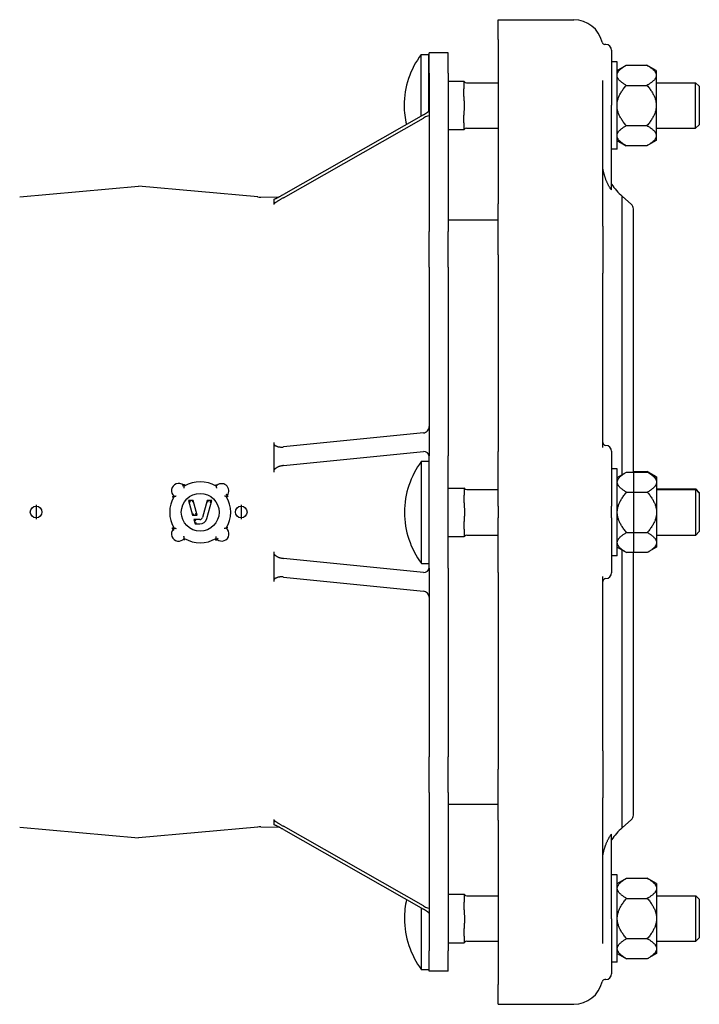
# Model space of a CAD drawing. Header units: millimetres. Extents: x 279 to 4530, y 18 to 1089.
# Tile 2 of 5: x 431 to 665, y 335 to 674. Entities that reach past the tile are written whole.
import ezdxf

# ---------------------------------------------------------------- set-up
doc = ezdxf.new("R2010")
doc.units = ezdxf.units.MM
doc.layers.add('DETAIL', color=2, linetype='Continuous')
doc.layers.add('ORIGIN', color=6, linetype='Continuous')

msp = doc.modelspace()

# ---------------------------------------------------------------- linework, layer by layer
msp.add_line((642.27, 517.99), (642.27, 490.29))
at = {"layer": 'DETAIL'}
for p, q in [((595.77, 673.66), (621.77, 673.66)), ((595.77, 666.83), (595.77, 673.66)), ((595.77, 666.83), (595.77, 610.33)), ((632.77, 665.13), (632.49, 665.13)), ((569.26, 640.5), (569.26, 661.74)), ((569.26, 661.74), (571.87, 661.74)), ((571.87, 642.23), (571.87, 661.74)), ((571.97, 655.24), (571.97, 662.26)), ((578.47, 662.26), (571.97, 662.26)), ((578.47, 655.24), (578.47, 662.26)), ((634.77, 663.13), (634.77, 644.25)), ((636.65, 659.14), (634.77, 659.14)), ((636.65, 629.14), (636.65, 659.14)), ((636.65, 656.14), (639.85, 657.99)), ((639.85, 657.99), (646.95, 657.99)), ((650.15, 656.14), (646.95, 657.99)), ((571.97, 655.24), (571.97, 600.78)), ((578.47, 655.24), (578.47, 600.78)), ((650.15, 656.14), (650.15, 654.75)), ((650.15, 654.75), (650.15, 654.31)), ((650.15, 654.31), (650.15, 644.58)), ((578.47, 652.46), (583.87, 652.46)), ((583.87, 652.46), (583.87, 652.46)), ((583.87, 652.43), (583.87, 652.46)), ((583.87, 652.32), (583.87, 652.35)), ((583.87, 652.32), (583.87, 649.89)), ((584.87, 651.99), (595.77, 651.99)), ((631.77, 602.65), (631.77, 652.68)), ((639.85, 651.06), (646.95, 651.06)), ((650.15, 651.99), (663.65, 651.99)), ((663.65, 636.29), (663.65, 651.99)), ((664.87, 650.77), (663.65, 651.99)), ((664.87, 650.77), (664.87, 637.51)), ((583.87, 647.24), (583.87, 649.89)), ((634.77, 615.16), (634.77, 644.25)), ((650.15, 644.58), (650.15, 643.7)), ((569.97, 640.91), (521.82, 613.53)), ((583.87, 638.19), (583.87, 640.83)), ((650.15, 643.7), (650.15, 633.97)), ((521.82, 612.4), (569.97, 639.78)), ((583.87, 638.19), (583.87, 635.82)), ((639.85, 637.21), (646.95, 637.21)), ((664.87, 637.51), (663.65, 636.29)), ((578.47, 635.82), (583.87, 635.82)), ((584.87, 636.29), (595.77, 636.29)), ((650.15, 636.29), (663.65, 636.29)), ((650.15, 633.97), (650.15, 633.53)), ((636.65, 632.14), (639.85, 630.29)), ((646.95, 630.29), (639.85, 630.29)), ((650.15, 632.14), (646.95, 630.29)), ((650.15, 633.53), (650.15, 632.14)), ((636.65, 629.14), (634.77, 629.14)), ((431.01, 612.67), (471.97, 616.39)), ((512.94, 612.67), (471.97, 616.39)), ((514.02, 612.63), (520.39, 612.74)), ((518.47, 611.85), (518.47, 611.06)), ((518.47, 611.06), (518.47, 610.27)), ((518.47, 610.27), (518.47, 610.05)), ((595.77, 592.8), (595.77, 610.33)), ((638.46, 517.13), (638.46, 612.91)), ((641.61, 610.1), (638.46, 612.91)), ((642.27, 517.99), (642.27, 608.61)), ((578.47, 604.76), (591.38, 604.76)), ((591.38, 604.76), (595.77, 604.76)), ((571.97, 588.45), (571.97, 600.78)), ((578.47, 588.45), (578.47, 600.78)), ((631.77, 602.65), (631.77, 586.39)), ((595.77, 592.8), (595.77, 525.11)), ((571.97, 588.45), (571.97, 523.55)), ((578.47, 588.45), (578.47, 523.55)), ((631.77, 526.45), (631.77, 586.39)), ((569.97, 531.46), (521.82, 526.63)), ((518.47, 528.15), (518.47, 527.58)), ((518.47, 527.58), (518.47, 523.09)), ((634.77, 525.14), (634.77, 506.26)), ((518.47, 523.09), (518.47, 518.61)), ((521.82, 520.23), (569.97, 525.06)), ((571.97, 484.98), (571.97, 523.55)), ((578.47, 484.98), (578.47, 523.55)), ((595.77, 506.26), (595.77, 525.11)), ((518.47, 518.61), (518.47, 518)), ((569.36, 486.54), (569.36, 521.74)), ((569.36, 521.74), (571.97, 521.74)), ((636.75, 519.14), (634.77, 519.14)), ((636.75, 489.14), (636.75, 519.14)), ((636.75, 516.14), (639.95, 517.99)), ((639.95, 517.99), (647.05, 517.99)), ((642.27, 518.24), (647.05, 518.24)), ((650.25, 516.39), (647.05, 518.24)), ((650.25, 516.14), (647.05, 517.99)), ((650.25, 516.39), (650.25, 516.14)), ((650.25, 516.14), (650.25, 514.75)), ((487.69, 513.14), (487.37, 513.48)), ((578.47, 512.46), (583.97, 512.46)), ((583.97, 512.46), (583.97, 510.09)), ((584.97, 511.99), (595.77, 511.99)), ((650.25, 514.75), (650.25, 514.31)), ((650.25, 514.31), (650.25, 504.58)), ((650.25, 512.24), (663.75, 512.24)), ((650.25, 511.99), (663.75, 511.99)), ((663.75, 511.99), (663.75, 512.24)), ((664.97, 511.02), (663.75, 512.24)), ((663.75, 496.29), (663.75, 511.99)), ((664.97, 510.77), (663.75, 511.99)), ((502.12, 509.63), (502.48, 509.98)), ((502.48, 509.98), (502.48, 509.98)), ((583.97, 507.44), (583.97, 510.09)), ((639.95, 511.06), (647.05, 511.06)), ((664.97, 511.02), (664.97, 510.77)), ((664.97, 510.77), (664.97, 497.51)), ((490.72, 508.17), (489.16, 508.17)), ((489.82, 507.67), (489.16, 508.17)), ((489.16, 508.17), (490.56, 503.17)), ((490.72, 508.17), (490.34, 507.67)), ((492.12, 503.17), (490.72, 508.17)), ((495.59, 508.17), (493.97, 502.4)), ((495.42, 502), (497.15, 508.17)), ((497.15, 508.17), (495.59, 508.17)), ((495.97, 507.67), (495.59, 508.17)), ((496.49, 507.67), (497.15, 508.17)), ((595.77, 506.26), (595.77, 502.26)), ((634.77, 502.26), (634.77, 506.26)), ((490.56, 503.17), (490.94, 503.67)), ((490.56, 503.17), (492.12, 503.17)), ((493.01, 501.67), (490.98, 501.67)), ((491.64, 501.17), (490.98, 501.67)), ((490.98, 501.67), (491.4, 500.17)), ((492.12, 503.17), (491.46, 503.67)), ((595.77, 483.42), (595.77, 502.26)), ((634.77, 502.26), (634.77, 483.38)), ((650.25, 504.58), (650.25, 503.7)), ((650.25, 503.7), (650.25, 493.97)), ((484.18, 498.71), (483.82, 498.36)), ((491.78, 500.67), (491.4, 500.17)), ((491.4, 500.17), (493.01, 500.17)), ((583.97, 498.39), (583.97, 501.04)), ((583.97, 498.39), (583.97, 495.96)), ((498.61, 495.2), (498.95, 494.85)), ((498.95, 494.85), (498.95, 494.85)), ((578.47, 495.82), (583.97, 495.82)), ((583.97, 495.93), (583.97, 495.96)), ((583.97, 495.82), (583.97, 495.85)), ((583.97, 495.82), (583.97, 495.82)), ((584.97, 496.29), (595.77, 496.29)), ((639.95, 497.21), (647.05, 497.21)), ((650.25, 496.29), (663.75, 496.29)), ((664.97, 497.51), (663.75, 496.29)), ((636.75, 492.14), (639.95, 490.29)), ((650.25, 492.14), (647.05, 490.29)), ((650.25, 493.97), (650.25, 493.53)), ((650.25, 493.53), (650.25, 492.14)), ((518.47, 490.53), (518.47, 489.92)), ((518.47, 489.92), (518.47, 485.43)), ((569.97, 483.47), (521.82, 488.3)), ((636.75, 489.14), (634.77, 489.14)), ((638.46, 395.62), (638.46, 491.15)), ((647.05, 490.29), (639.95, 490.29)), ((642.27, 399.91), (642.27, 490.29)), ((518.47, 485.43), (518.47, 480.95)), ((569.36, 486.54), (571.97, 486.54)), ((571.97, 484.98), (571.97, 420.07)), ((578.47, 484.98), (578.47, 420.07)), ((521.82, 481.89), (569.97, 477.07)), ((595.77, 483.42), (595.77, 415.73)), ((631.77, 422.14), (631.77, 482.08)), ((518.47, 480.95), (518.47, 480.38)), ((631.77, 422.14), (631.77, 405.87)), ((571.97, 407.75), (571.97, 420.07)), ((578.47, 407.75), (578.47, 420.07)), ((595.77, 398.19), (595.77, 415.73)), ((571.97, 407.75), (571.97, 353.28)), ((578.47, 407.75), (578.47, 353.28)), ((578.47, 403.76), (591.38, 403.76)), ((591.38, 403.76), (595.77, 403.76)), ((631.77, 355.84), (631.77, 405.87)), ((518.47, 398.48), (518.47, 398.25)), ((518.47, 398.25), (518.47, 397.46)), ((518.47, 397.46), (518.47, 396.67)), ((595.77, 398.19), (595.77, 341.7)), ((641.61, 398.42), (638.46, 395.62)), ((431.01, 395.85), (471.97, 392.14)), ((512.94, 395.85), (471.97, 392.14)), ((514.02, 395.89), (520.39, 395.78)), ((569.97, 368.75), (521.82, 396.12)), ((521.82, 394.99), (569.97, 367.62)), ((634.77, 364.28), (634.77, 393.37)), ((636.75, 379.39), (634.77, 379.39)), ((636.75, 349.39), (636.75, 379.39)), ((636.75, 376.39), (639.95, 378.24)), ((639.95, 378.24), (647.05, 378.24)), ((650.25, 376.39), (647.05, 378.24)), ((650.25, 376.39), (650.25, 374.99)), ((578.47, 372.77), (583.97, 372.77)), ((583.97, 372.77), (583.97, 372.77)), ((583.97, 372.71), (583.97, 372.77)), ((650.25, 374.99), (650.25, 374.55)), ((650.25, 374.55), (650.25, 364.82)), ((583.97, 372.5), (583.97, 372.56)), ((583.97, 372.5), (583.97, 370.04)), ((583.97, 367.39), (583.97, 370.04)), ((584.97, 372.24), (595.77, 372.24)), ((639.95, 371.31), (647.05, 371.31)), ((650.25, 372.24), (663.75, 372.24)), ((663.75, 356.54), (663.75, 372.24)), ((664.97, 371.02), (663.75, 372.24)), ((664.97, 371.02), (664.97, 357.76)), ((569.36, 346.79), (569.36, 367.96)), ((634.77, 364.28), (634.77, 345.4)), ((650.25, 364.82), (650.25, 363.95)), ((650.25, 363.95), (650.25, 354.22)), ((583.97, 358.34), (583.97, 360.99)), ((578.47, 356), (583.97, 356)), ((583.97, 358.34), (583.97, 356)), ((584.97, 356.54), (595.77, 356.54)), ((639.95, 357.46), (647.05, 357.46)), ((650.25, 356.54), (663.75, 356.54)), ((664.97, 357.76), (663.75, 356.54)), ((571.97, 346.26), (571.97, 353.28)), ((578.47, 346.26), (578.47, 353.28)), ((636.75, 352.38), (639.95, 350.54)), ((650.25, 352.38), (647.05, 350.54)), ((650.25, 354.22), (650.25, 353.78)), ((650.25, 353.78), (650.25, 352.38)), ((636.75, 349.39), (634.77, 349.39)), ((647.05, 350.54), (639.95, 350.54)), ((569.36, 346.79), (571.97, 346.79)), ((578.47, 346.26), (571.97, 346.26)), ((632.77, 343.4), (632.49, 343.4)), ((595.77, 334.87), (595.77, 341.7)), ((595.77, 334.87), (621.77, 334.87))]:
    msp.add_line(p, q, dxfattribs=at)
at = {"layer": 'DETAIL', "flags": 128}
for points in [[(636.65, 654.75), (636.68, 654.88), (636.71, 655), (636.75, 655.13), (636.8, 655.26), (636.86, 655.39), (636.93, 655.52), (637, 655.65), (637.09, 655.78), (637.19, 655.91), (637.3, 656.04), (637.41, 656.18), (637.54, 656.31), (637.67, 656.44), (637.82, 656.58), (637.98, 656.71), (638.14, 656.85), (638.32, 656.99), (638.51, 657.12), (638.7, 657.26), (638.91, 657.41), (639.13, 657.55), (639.36, 657.69), (639.6, 657.84), (639.85, 657.99)], [(646.95, 657.99), (647.21, 657.84), (647.45, 657.69), (647.68, 657.55), (647.9, 657.41), (648.11, 657.26), (648.3, 657.12), (648.49, 656.99), (648.67, 656.85), (648.83, 656.71), (648.99, 656.58), (649.13, 656.44), (649.27, 656.31), (649.4, 656.18), (649.51, 656.04), (649.62, 655.91), (649.72, 655.78), (649.81, 655.65), (649.88, 655.52), (649.95, 655.39), (650.01, 655.26), (650.06, 655.13), (650.1, 655), (650.13, 654.88), (650.15, 654.75)], [(639.85, 651.06), (639.6, 651.21), (639.36, 651.36), (639.13, 651.5), (638.91, 651.65), (638.7, 651.79), (638.51, 651.93), (638.32, 652.07), (638.14, 652.21), (637.98, 652.34), (637.82, 652.48), (637.67, 652.61), (637.54, 652.74), (637.41, 652.88), (637.3, 653.01), (637.19, 653.14), (637.09, 653.27), (637, 653.4), (636.93, 653.53), (636.86, 653.66), (636.8, 653.79), (636.75, 653.92), (636.71, 654.05), (636.68, 654.18), (636.65, 654.31)], [(650.15, 654.31), (650.13, 654.18), (650.1, 654.05), (650.06, 653.92), (650.01, 653.79), (649.95, 653.66), (649.88, 653.53), (649.81, 653.4), (649.72, 653.27), (649.62, 653.14), (649.51, 653.01), (649.4, 652.88), (649.27, 652.74), (649.13, 652.61), (648.99, 652.48), (648.83, 652.34), (648.67, 652.21), (648.49, 652.07), (648.3, 651.93), (648.11, 651.79), (647.9, 651.65), (647.68, 651.5), (647.45, 651.36), (647.21, 651.21), (646.95, 651.06)], [(583.87, 652.43), (583.88, 652.43), (583.89, 652.42), (583.91, 652.42), (583.93, 652.42), (583.95, 652.41), (583.98, 652.41), (584, 652.41), (584.02, 652.4), (584.04, 652.4), (584.06, 652.39), (584.07, 652.39), (584.07, 652.39), (584.07, 652.39), (584.06, 652.38), (584.04, 652.38), (584.02, 652.38), (584, 652.37), (583.98, 652.37), (583.95, 652.36), (583.93, 652.36), (583.91, 652.36), (583.89, 652.35), (583.88, 652.35), (583.87, 652.35)], [(636.65, 644.58), (636.68, 644.84), (636.71, 645.1), (636.75, 645.35), (636.8, 645.61), (636.86, 645.87), (636.93, 646.13), (637, 646.39), (637.09, 646.65), (637.19, 646.91), (637.3, 647.17), (637.41, 647.44), (637.54, 647.7), (637.67, 647.97), (637.82, 648.24), (637.98, 648.51), (638.14, 648.78), (638.32, 649.06), (638.51, 649.33), (638.7, 649.61), (638.91, 649.9), (639.13, 650.18), (639.36, 650.47), (639.6, 650.77), (639.85, 651.06)], [(646.95, 651.06), (647.21, 650.77), (647.45, 650.47), (647.68, 650.18), (647.9, 649.9), (648.11, 649.61), (648.3, 649.33), (648.49, 649.06), (648.67, 648.78), (648.83, 648.51), (648.99, 648.24), (649.13, 647.97), (649.27, 647.7), (649.4, 647.44), (649.51, 647.17), (649.62, 646.91), (649.72, 646.65), (649.81, 646.39), (649.88, 646.13), (649.95, 645.87), (650.01, 645.61), (650.06, 645.35), (650.1, 645.1), (650.13, 644.84), (650.15, 644.58)], [(583.87, 647.24), (583.88, 646.98), (583.89, 646.7), (583.91, 646.43), (583.93, 646.17), (583.95, 645.92), (583.98, 645.65), (584, 645.38), (584.02, 645.1), (584.04, 644.83), (584.06, 644.56), (584.07, 644.29), (584.07, 644.04), (584.07, 643.78), (584.06, 643.51), (584.04, 643.24), (584.02, 642.97), (584, 642.69), (583.98, 642.42), (583.95, 642.16), (583.93, 641.9), (583.91, 641.64), (583.89, 641.37), (583.88, 641.09), (583.87, 640.83)], [(639.85, 637.21), (639.6, 637.51), (639.36, 637.8), (639.13, 638.09), (638.91, 638.38), (638.7, 638.66), (638.51, 638.94), (638.32, 639.22), (638.14, 639.5), (637.98, 639.77), (637.82, 640.04), (637.67, 640.31), (637.54, 640.57), (637.41, 640.84), (637.3, 641.1), (637.19, 641.37), (637.09, 641.63), (637, 641.89), (636.93, 642.15), (636.86, 642.41), (636.8, 642.67), (636.75, 642.92), (636.71, 643.18), (636.68, 643.44), (636.65, 643.7)], [(650.15, 643.7), (650.13, 643.44), (650.1, 643.18), (650.06, 642.92), (650.01, 642.67), (649.95, 642.41), (649.88, 642.15), (649.81, 641.89), (649.72, 641.63), (649.62, 641.37), (649.51, 641.1), (649.4, 640.84), (649.27, 640.57), (649.13, 640.31), (648.99, 640.04), (648.83, 639.77), (648.67, 639.5), (648.49, 639.22), (648.3, 638.94), (648.11, 638.66), (647.9, 638.38), (647.68, 638.09), (647.45, 637.8), (647.21, 637.51), (646.95, 637.21)], [(636.65, 633.97), (636.68, 634.1), (636.71, 634.23), (636.75, 634.36), (636.8, 634.49), (636.86, 634.62), (636.93, 634.75), (637, 634.88), (637.09, 635.01), (637.19, 635.14), (637.3, 635.27), (637.41, 635.4), (637.54, 635.53), (637.67, 635.67), (637.82, 635.8), (637.98, 635.94), (638.14, 636.07), (638.32, 636.21), (638.51, 636.35), (638.7, 636.49), (638.91, 636.63), (639.13, 636.77), (639.36, 636.92), (639.6, 637.07), (639.85, 637.21)], [(646.95, 637.21), (647.21, 637.07), (647.45, 636.92), (647.68, 636.77), (647.9, 636.63), (648.11, 636.49), (648.3, 636.35), (648.49, 636.21), (648.67, 636.07), (648.83, 635.94), (648.99, 635.8), (649.13, 635.67), (649.27, 635.53), (649.4, 635.4), (649.51, 635.27), (649.62, 635.14), (649.72, 635.01), (649.81, 634.88), (649.88, 634.75), (649.95, 634.62), (650.01, 634.49), (650.06, 634.36), (650.1, 634.23), (650.13, 634.1), (650.15, 633.97)], [(583.87, 635.85), (583.88, 635.85), (583.88, 635.85), (583.88, 635.85), (583.89, 635.86), (583.9, 635.86), (583.91, 635.86), (583.92, 635.86), (583.93, 635.86), (583.94, 635.86), (583.95, 635.87), (583.96, 635.87), (583.97, 635.87), (583.98, 635.87), (584, 635.87), (584.01, 635.87), (584.02, 635.88), (584.03, 635.88), (584.04, 635.88), (584.05, 635.88), (584.06, 635.88), (584.06, 635.88), (584.07, 635.89), (584.07, 635.89), (584.07, 635.89)], [(639.85, 630.29), (639.6, 630.44), (639.36, 630.58), (639.13, 630.73), (638.91, 630.87), (638.7, 631.01), (638.51, 631.15), (638.32, 631.29), (638.14, 631.43), (637.98, 631.57), (637.82, 631.7), (637.67, 631.84), (637.54, 631.97), (637.41, 632.1), (637.3, 632.23), (637.19, 632.37), (637.09, 632.5), (637, 632.63), (636.93, 632.76), (636.86, 632.89), (636.8, 633.01), (636.75, 633.14), (636.71, 633.27), (636.68, 633.4), (636.65, 633.53)], [(650.15, 633.53), (650.13, 633.4), (650.1, 633.27), (650.06, 633.14), (650.01, 633.01), (649.95, 632.89), (649.88, 632.76), (649.81, 632.63), (649.72, 632.5), (649.62, 632.37), (649.51, 632.23), (649.4, 632.1), (649.27, 631.97), (649.13, 631.84), (648.99, 631.7), (648.83, 631.57), (648.67, 631.43), (648.49, 631.29), (648.3, 631.15), (648.11, 631.01), (647.9, 630.87), (647.68, 630.73), (647.45, 630.58), (647.21, 630.44), (646.95, 630.29)], [(632.77, 618.78), (632.71, 618.96), (632.64, 619.14), (632.58, 619.32), (632.52, 619.5), (632.46, 619.69), (632.4, 619.87), (632.34, 620.05), (632.29, 620.24), (632.24, 620.42), (632.19, 620.59), (632.14, 620.77), (632.1, 620.93), (632.06, 621.09), (632.02, 621.25), (631.98, 621.4), (631.95, 621.53), (631.92, 621.66), (631.9, 621.78), (631.87, 621.9), (631.85, 622.03), (631.82, 622.14), (631.8, 622.25), (631.78, 622.34), (631.77, 622.36)], [(634.77, 615.16), (634.76, 615.13), (634.73, 615.15), (634.68, 615.19), (634.61, 615.26), (634.53, 615.36), (634.44, 615.48), (634.34, 615.62), (634.24, 615.76), (634.14, 615.92), (634.04, 616.09), (633.94, 616.26), (633.84, 616.43), (633.74, 616.61), (633.64, 616.8), (633.55, 616.98), (633.45, 617.17), (633.36, 617.37), (633.27, 617.56), (633.19, 617.76), (633.1, 617.95), (633.02, 618.15), (632.93, 618.36), (632.85, 618.57), (632.77, 618.78)], [(518.47, 611.85), (518.55, 611.88), (518.63, 611.9), (518.71, 611.94), (518.8, 611.97), (518.9, 612.02), (519.01, 612.06), (519.13, 612.12), (519.25, 612.17), (519.38, 612.24), (519.52, 612.3), (519.66, 612.37), (519.81, 612.44), (519.96, 612.52), (520.12, 612.6), (520.28, 612.69), (520.45, 612.77), (520.61, 612.86), (520.79, 612.96), (520.96, 613.05), (521.13, 613.14), (521.3, 613.24), (521.48, 613.34), (521.65, 613.43), (521.82, 613.53)], [(521.82, 612.4), (521.64, 612.3), (521.46, 612.2), (521.28, 612.09), (521.11, 611.99), (520.93, 611.88), (520.76, 611.78), (520.59, 611.68), (520.43, 611.58), (520.26, 611.48), (520.1, 611.38), (519.95, 611.28), (519.8, 611.19), (519.65, 611.1), (519.51, 611), (519.38, 610.92), (519.25, 610.83), (519.12, 610.75), (519.01, 610.67), (518.9, 610.59), (518.8, 610.52), (518.71, 610.45), (518.63, 610.39), (518.55, 610.33), (518.47, 610.27)], [(518.47, 527.58), (518.55, 527.49), (518.63, 527.4), (518.71, 527.32), (518.8, 527.25), (518.9, 527.17), (519.01, 527.1), (519.13, 527.04), (519.25, 526.98), (519.38, 526.92), (519.52, 526.87), (519.66, 526.82), (519.81, 526.77), (519.96, 526.73), (520.12, 526.7), (520.28, 526.67), (520.45, 526.65), (520.61, 526.63), (520.79, 526.61), (520.96, 526.6), (521.13, 526.6), (521.3, 526.6), (521.48, 526.61), (521.65, 526.62), (521.82, 526.63)], [(521.82, 520.23), (521.64, 520.21), (521.46, 520.18), (521.28, 520.15), (521.11, 520.12), (520.93, 520.08), (520.76, 520.03), (520.59, 519.98), (520.43, 519.93), (520.26, 519.87), (520.1, 519.81), (519.95, 519.75), (519.8, 519.68), (519.65, 519.61), (519.51, 519.53), (519.38, 519.45), (519.25, 519.37), (519.12, 519.28), (519.01, 519.19), (518.9, 519.1), (518.8, 519.01), (518.71, 518.91), (518.63, 518.82), (518.55, 518.72), (518.47, 518.61)], [(636.75, 514.75), (636.78, 514.88), (636.81, 515.01), (636.85, 515.13), (636.9, 515.26), (636.96, 515.39), (637.03, 515.52), (637.1, 515.65), (637.19, 515.78), (637.29, 515.91), (637.4, 516.04), (637.51, 516.18), (637.64, 516.31), (637.77, 516.44), (637.92, 516.58), (638.08, 516.71), (638.24, 516.85), (638.42, 516.99), (638.61, 517.12), (638.8, 517.26), (639.01, 517.41), (639.23, 517.55), (639.46, 517.69), (639.7, 517.84), (639.95, 517.99)], [(647.05, 518.24), (647.16, 518.17), (647.27, 518.11), (647.37, 518.05), (647.48, 517.99), (647.58, 517.92), (647.68, 517.86), (647.77, 517.8), (647.87, 517.74), (647.96, 517.68), (648.05, 517.62), (648.14, 517.56), (648.22, 517.5), (648.31, 517.44), (648.39, 517.38), (648.47, 517.32), (648.55, 517.26), (648.63, 517.2), (648.7, 517.15), (648.78, 517.09), (648.85, 517.03), (648.92, 516.97), (648.98, 516.91), (649.05, 516.86), (649.11, 516.8)], [(647.05, 517.99), (647.31, 517.84), (647.55, 517.69), (647.78, 517.55), (648, 517.41), (648.21, 517.26), (648.4, 517.12), (648.59, 516.99), (648.77, 516.85), (648.93, 516.71), (649.09, 516.58), (649.23, 516.44), (649.37, 516.31), (649.5, 516.18), (649.61, 516.04), (649.72, 515.91), (649.82, 515.78), (649.91, 515.65), (649.98, 515.52), (650.05, 515.39), (650.11, 515.26), (650.16, 515.13), (650.2, 515.01), (650.23, 514.88), (650.25, 514.75)], [(487.37, 513.48), (487.37, 513.48), (487.37, 513.48), (487.36, 513.48), (487.36, 513.47), (487.35, 513.46), (487.34, 513.46), (487.33, 513.45), (487.32, 513.43), (487.31, 513.42), (487.3, 513.41), (487.28, 513.39), (487.27, 513.38), (487.25, 513.36), (487.23, 513.34), (487.22, 513.32), (487.2, 513.3), (487.18, 513.28), (487.16, 513.26), (487.14, 513.24), (487.11, 513.21), (487.09, 513.19), (487.07, 513.17), (487.05, 513.14), (487.02, 513.12)], [(487.37, 513.48), (487.37, 513.48), (487.37, 513.49), (487.37, 513.49), (487.38, 513.49), (487.38, 513.5), (487.39, 513.51), (487.4, 513.52), (487.41, 513.53), (487.42, 513.54), (487.43, 513.55), (487.44, 513.56), (487.45, 513.57), (487.47, 513.59), (487.48, 513.61), (487.5, 513.62), (487.52, 513.64), (487.53, 513.66), (487.55, 513.68), (487.57, 513.7), (487.59, 513.72), (487.61, 513.74), (487.63, 513.76), (487.65, 513.78), (487.67, 513.8)], [(487.62, 512.5), (487.62, 512.54), (487.62, 512.57), (487.63, 512.61), (487.63, 512.65), (487.64, 512.69), (487.64, 512.72), (487.65, 512.76), (487.65, 512.79), (487.65, 512.83), (487.66, 512.86), (487.66, 512.89), (487.67, 512.93), (487.67, 512.96), (487.67, 512.98), (487.68, 513.01), (487.68, 513.04), (487.68, 513.06), (487.69, 513.08), (487.69, 513.1), (487.69, 513.11), (487.69, 513.13), (487.69, 513.13), (487.69, 513.14), (487.69, 513.14)], [(487.74, 513.73), (487.73, 513.7), (487.73, 513.66), (487.73, 513.63), (487.72, 513.59), (487.72, 513.56), (487.71, 513.53), (487.71, 513.5), (487.71, 513.46), (487.7, 513.43), (487.7, 513.4), (487.7, 513.37), (487.69, 513.35), (487.69, 513.32), (487.69, 513.29), (487.69, 513.27), (487.69, 513.25), (487.69, 513.23), (487.69, 513.21), (487.69, 513.19), (487.69, 513.18), (487.69, 513.16), (487.69, 513.15), (487.69, 513.15), (487.69, 513.14)], [(498.48, 513.73), (498.49, 513.69), (498.49, 513.66), (498.5, 513.62), (498.5, 513.59), (498.51, 513.56), (498.51, 513.52), (498.52, 513.49), (498.52, 513.46), (498.53, 513.43), (498.53, 513.4), (498.54, 513.37), (498.54, 513.34), (498.55, 513.32), (498.56, 513.29), (498.56, 513.27), (498.57, 513.25), (498.57, 513.23), (498.58, 513.21), (498.59, 513.19), (498.59, 513.18), (498.6, 513.16), (498.6, 513.15), (498.6, 513.15), (498.61, 513.14)], [(498.61, 513.14), (498.61, 513.14), (498.61, 513.13), (498.62, 513.12), (498.62, 513.11), (498.62, 513.09), (498.62, 513.07), (498.63, 513.05), (498.63, 513.03), (498.64, 513), (498.64, 512.97), (498.65, 512.94), (498.65, 512.91), (498.66, 512.87), (498.67, 512.84), (498.67, 512.8), (498.68, 512.76), (498.69, 512.73), (498.7, 512.69), (498.71, 512.65), (498.71, 512.61), (498.72, 512.57), (498.73, 512.54), (498.74, 512.5), (498.75, 512.46)], [(584.17, 512.39), (584.17, 512.39), (584.17, 512.39), (584.16, 512.39), (584.16, 512.4), (584.15, 512.4), (584.14, 512.4), (584.13, 512.4), (584.12, 512.4), (584.11, 512.4), (584.1, 512.41), (584.08, 512.41), (584.07, 512.41), (584.06, 512.41), (584.05, 512.41), (584.04, 512.41), (584.03, 512.41), (584.02, 512.42), (584.01, 512.42), (584, 512.42), (583.99, 512.42), (583.98, 512.42), (583.98, 512.42), (583.98, 512.43), (583.97, 512.43)], [(639.95, 511.06), (639.7, 511.21), (639.46, 511.36), (639.23, 511.5), (639.01, 511.65), (638.8, 511.79), (638.61, 511.93), (638.42, 512.07), (638.24, 512.21), (638.08, 512.34), (637.92, 512.48), (637.77, 512.61), (637.64, 512.74), (637.51, 512.88), (637.4, 513.01), (637.29, 513.14), (637.19, 513.27), (637.1, 513.4), (637.03, 513.53), (636.96, 513.66), (636.9, 513.79), (636.85, 513.92), (636.81, 514.05), (636.78, 514.18), (636.75, 514.31)], [(650.25, 514.31), (650.23, 514.18), (650.2, 514.05), (650.16, 513.92), (650.11, 513.79), (650.05, 513.66), (649.98, 513.53), (649.91, 513.4), (649.82, 513.27), (649.72, 513.14), (649.61, 513.01), (649.5, 512.88), (649.37, 512.74), (649.23, 512.61), (649.09, 512.48), (648.93, 512.34), (648.77, 512.21), (648.59, 512.07), (648.4, 511.93), (648.21, 511.79), (648, 511.65), (647.78, 511.5), (647.55, 511.36), (647.31, 511.21), (647.05, 511.06)], [(483.5, 509.51), (483.54, 509.52), (483.58, 509.52), (483.62, 509.53), (483.66, 509.53), (483.7, 509.54), (483.73, 509.54), (483.77, 509.55), (483.81, 509.55), (483.84, 509.56), (483.88, 509.57), (483.91, 509.57), (483.95, 509.58), (483.98, 509.58), (484.01, 509.59), (484.04, 509.6), (484.07, 509.6), (484.09, 509.61), (484.11, 509.61), (484.13, 509.62), (484.15, 509.62), (484.16, 509.62), (484.18, 509.63), (484.18, 509.63), (484.18, 509.63)], [(484.18, 509.63), (484.19, 509.63), (484.19, 509.63), (484.2, 509.63), (484.22, 509.64), (484.23, 509.64), (484.25, 509.64), (484.28, 509.65), (484.3, 509.65), (484.33, 509.66), (484.36, 509.66), (484.39, 509.67), (484.43, 509.68), (484.46, 509.69), (484.5, 509.69), (484.53, 509.7), (484.57, 509.71), (484.61, 509.72), (484.65, 509.73), (484.68, 509.74), (484.72, 509.75), (484.76, 509.76), (484.8, 509.77), (484.84, 509.78), (484.88, 509.79)], [(502.12, 509.63), (502.12, 509.63), (502.12, 509.63), (502.11, 509.63), (502.1, 509.63), (502.08, 509.64), (502.06, 509.64), (502.04, 509.64), (502.02, 509.64), (501.99, 509.65), (501.97, 509.65), (501.94, 509.65), (501.91, 509.66), (501.88, 509.66), (501.84, 509.67), (501.81, 509.67), (501.78, 509.67), (501.74, 509.68), (501.71, 509.68), (501.67, 509.69), (501.63, 509.69), (501.59, 509.69), (501.56, 509.7), (501.52, 509.7), (501.48, 509.71)], [(502.48, 509.98), (502.48, 509.98), (502.48, 509.98), (502.48, 509.98), (502.47, 509.99), (502.46, 510), (502.46, 510), (502.45, 510.01), (502.43, 510.02), (502.42, 510.04), (502.41, 510.05), (502.39, 510.06), (502.38, 510.08), (502.36, 510.09), (502.34, 510.11), (502.32, 510.13), (502.3, 510.15), (502.28, 510.17), (502.25, 510.19), (502.23, 510.21), (502.21, 510.23), (502.18, 510.25), (502.16, 510.27), (502.14, 510.29), (502.11, 510.31)], [(502.71, 509.52), (502.67, 509.52), (502.64, 509.53), (502.6, 509.54), (502.57, 509.54), (502.54, 509.55), (502.5, 509.55), (502.47, 509.56), (502.44, 509.56), (502.41, 509.57), (502.38, 509.57), (502.35, 509.58), (502.32, 509.58), (502.29, 509.59), (502.27, 509.59), (502.24, 509.6), (502.22, 509.6), (502.2, 509.61), (502.18, 509.61), (502.17, 509.61), (502.15, 509.62), (502.14, 509.62), (502.13, 509.62), (502.13, 509.63), (502.12, 509.63)], [(502.81, 509.62), (502.79, 509.64), (502.76, 509.66), (502.74, 509.68), (502.72, 509.7), (502.7, 509.72), (502.68, 509.75), (502.65, 509.77), (502.64, 509.79), (502.62, 509.8), (502.6, 509.82), (502.58, 509.84), (502.57, 509.86), (502.55, 509.87), (502.54, 509.89), (502.53, 509.9), (502.52, 509.92), (502.51, 509.93), (502.5, 509.94), (502.49, 509.95), (502.49, 509.96), (502.49, 509.96), (502.48, 509.97), (502.48, 509.97), (502.48, 509.98)], [(636.75, 504.58), (636.78, 504.84), (636.81, 505.1), (636.85, 505.35), (636.9, 505.61), (636.96, 505.87), (637.03, 506.13), (637.1, 506.39), (637.19, 506.65), (637.29, 506.91), (637.4, 507.17), (637.51, 507.44), (637.64, 507.7), (637.77, 507.97), (637.92, 508.24), (638.08, 508.51), (638.24, 508.78), (638.42, 509.06), (638.61, 509.33), (638.8, 509.61), (639.01, 509.9), (639.23, 510.18), (639.46, 510.47), (639.7, 510.77), (639.95, 511.06)], [(647.05, 511.06), (647.31, 510.77), (647.55, 510.47), (647.78, 510.18), (648, 509.9), (648.21, 509.61), (648.4, 509.33), (648.59, 509.06), (648.77, 508.78), (648.93, 508.51), (649.09, 508.24), (649.23, 507.97), (649.37, 507.7), (649.5, 507.44), (649.61, 507.17), (649.72, 506.91), (649.82, 506.65), (649.91, 506.39), (649.98, 506.13), (650.05, 505.87), (650.11, 505.61), (650.16, 505.35), (650.2, 505.1), (650.23, 504.84), (650.25, 504.58)], [(583.97, 507.44), (583.98, 507.18), (583.99, 506.91), (584.01, 506.63), (584.03, 506.38), (584.05, 506.12), (584.08, 505.85), (584.1, 505.58), (584.12, 505.31), (584.14, 505.03), (584.16, 504.76), (584.17, 504.5), (584.17, 504.24), (584.17, 503.98), (584.16, 503.72), (584.14, 503.45), (584.12, 503.17), (584.1, 502.9), (584.08, 502.63), (584.05, 502.36), (584.03, 502.1), (584.01, 501.84), (583.99, 501.57), (583.98, 501.3), (583.97, 501.04)], [(639.95, 497.21), (639.7, 497.51), (639.46, 497.8), (639.23, 498.09), (639.01, 498.38), (638.8, 498.66), (638.61, 498.94), (638.42, 499.22), (638.24, 499.5), (638.08, 499.77), (637.92, 500.04), (637.77, 500.31), (637.64, 500.58), (637.51, 500.84), (637.4, 501.1), (637.29, 501.37), (637.19, 501.63), (637.1, 501.89), (637.03, 502.15), (636.96, 502.41), (636.9, 502.67), (636.85, 502.92), (636.81, 503.18), (636.78, 503.44), (636.75, 503.7)], [(650.25, 503.7), (650.23, 503.44), (650.2, 503.18), (650.16, 502.92), (650.11, 502.67), (650.05, 502.41), (649.98, 502.15), (649.91, 501.89), (649.82, 501.63), (649.72, 501.37), (649.61, 501.1), (649.5, 500.84), (649.37, 500.58), (649.23, 500.31), (649.09, 500.04), (648.93, 499.77), (648.77, 499.5), (648.59, 499.22), (648.4, 498.94), (648.21, 498.66), (648, 498.38), (647.78, 498.09), (647.55, 497.8), (647.31, 497.51), (647.05, 497.21)], [(483.41, 498.73), (483.43, 498.7), (483.46, 498.68), (483.49, 498.66), (483.51, 498.63), (483.54, 498.61), (483.56, 498.59), (483.58, 498.56), (483.61, 498.54), (483.63, 498.52), (483.65, 498.5), (483.67, 498.48), (483.69, 498.47), (483.71, 498.45), (483.73, 498.43), (483.74, 498.42), (483.76, 498.41), (483.77, 498.4), (483.78, 498.39), (483.79, 498.38), (483.8, 498.37), (483.81, 498.37), (483.81, 498.36), (483.82, 498.36), (483.82, 498.36)], [(483.51, 498.82), (483.55, 498.82), (483.59, 498.81), (483.62, 498.81), (483.66, 498.8), (483.7, 498.8), (483.74, 498.79), (483.77, 498.79), (483.81, 498.78), (483.85, 498.77), (483.88, 498.77), (483.92, 498.76), (483.95, 498.76), (483.98, 498.75), (484.01, 498.75), (484.04, 498.74), (484.07, 498.74), (484.09, 498.73), (484.12, 498.73), (484.14, 498.73), (484.15, 498.72), (484.17, 498.72), (484.18, 498.72), (484.18, 498.71), (484.18, 498.71)], [(483.82, 498.36), (483.82, 498.36), (483.82, 498.36), (483.83, 498.35), (483.83, 498.35), (483.84, 498.34), (483.85, 498.33), (483.86, 498.32), (483.87, 498.31), (483.88, 498.3), (483.89, 498.29), (483.91, 498.27), (483.93, 498.26), (483.94, 498.24), (483.96, 498.23), (483.98, 498.21), (484, 498.19), (484.02, 498.17), (484.05, 498.15), (484.07, 498.13), (484.09, 498.11), (484.11, 498.09), (484.14, 498.06), (484.16, 498.04), (484.19, 498.02)], [(484.18, 498.71), (484.19, 498.71), (484.19, 498.71), (484.2, 498.71), (484.21, 498.71), (484.23, 498.71), (484.25, 498.7), (484.27, 498.7), (484.29, 498.7), (484.31, 498.7), (484.34, 498.69), (484.37, 498.69), (484.4, 498.69), (484.43, 498.68), (484.46, 498.68), (484.5, 498.67), (484.53, 498.67), (484.57, 498.67), (484.6, 498.66), (484.64, 498.66), (484.68, 498.65), (484.71, 498.65), (484.75, 498.64), (484.79, 498.64), (484.83, 498.64)], [(502.12, 498.71), (502.12, 498.71), (502.12, 498.71), (502.11, 498.71), (502.09, 498.71), (502.07, 498.7), (502.05, 498.7), (502.03, 498.7), (502, 498.69), (501.98, 498.68), (501.95, 498.68), (501.91, 498.67), (501.88, 498.67), (501.85, 498.66), (501.81, 498.65), (501.77, 498.64), (501.74, 498.63), (501.7, 498.63), (501.66, 498.62), (501.62, 498.61), (501.59, 498.6), (501.55, 498.59), (501.51, 498.58), (501.47, 498.57), (501.43, 498.56)], [(502.71, 498.83), (502.68, 498.83), (502.64, 498.82), (502.61, 498.82), (502.57, 498.81), (502.54, 498.81), (502.51, 498.8), (502.48, 498.8), (502.44, 498.79), (502.41, 498.79), (502.38, 498.78), (502.35, 498.78), (502.33, 498.77), (502.3, 498.76), (502.27, 498.76), (502.25, 498.75), (502.23, 498.75), (502.2, 498.74), (502.19, 498.74), (502.17, 498.73), (502.15, 498.73), (502.14, 498.72), (502.13, 498.72), (502.13, 498.72), (502.12, 498.71)], [(487.69, 495.2), (487.69, 495.2), (487.69, 495.21), (487.69, 495.22), (487.69, 495.23), (487.69, 495.25), (487.68, 495.27), (487.68, 495.3), (487.67, 495.32), (487.67, 495.35), (487.66, 495.38), (487.65, 495.41), (487.65, 495.44), (487.64, 495.48), (487.63, 495.51), (487.62, 495.55), (487.62, 495.59), (487.61, 495.63), (487.6, 495.66), (487.59, 495.7), (487.58, 495.74), (487.57, 495.78), (487.56, 495.82), (487.55, 495.86), (487.54, 495.9)], [(487.75, 494.61), (487.74, 494.65), (487.74, 494.68), (487.73, 494.71), (487.73, 494.75), (487.73, 494.78), (487.72, 494.81), (487.72, 494.85), (487.71, 494.88), (487.71, 494.91), (487.71, 494.94), (487.71, 494.97), (487.7, 494.99), (487.7, 495.02), (487.7, 495.05), (487.7, 495.07), (487.69, 495.09), (487.69, 495.12), (487.69, 495.13), (487.69, 495.15), (487.69, 495.17), (487.69, 495.18), (487.69, 495.19), (487.69, 495.2), (487.69, 495.2)], [(498.48, 494.62), (498.48, 494.65), (498.49, 494.68), (498.5, 494.72), (498.5, 494.75), (498.51, 494.78), (498.51, 494.82), (498.52, 494.85), (498.52, 494.88), (498.53, 494.91), (498.54, 494.94), (498.54, 494.97), (498.55, 495), (498.55, 495.03), (498.56, 495.05), (498.57, 495.08), (498.57, 495.1), (498.58, 495.12), (498.58, 495.14), (498.59, 495.15), (498.59, 495.17), (498.6, 495.18), (498.6, 495.19), (498.61, 495.2), (498.61, 495.2)], [(498.56, 494.53), (498.59, 494.55), (498.61, 494.57), (498.63, 494.6), (498.65, 494.62), (498.68, 494.64), (498.7, 494.66), (498.72, 494.68), (498.74, 494.7), (498.76, 494.72), (498.78, 494.74), (498.8, 494.76), (498.82, 494.77), (498.84, 494.78), (498.85, 494.8), (498.87, 494.81), (498.88, 494.82), (498.9, 494.83), (498.91, 494.84), (498.92, 494.84), (498.93, 494.85), (498.94, 494.85), (498.94, 494.85), (498.95, 494.85), (498.95, 494.85)], [(498.61, 495.2), (498.61, 495.2), (498.61, 495.21), (498.61, 495.22), (498.62, 495.23), (498.62, 495.25), (498.62, 495.26), (498.62, 495.28), (498.63, 495.31), (498.63, 495.33), (498.63, 495.36), (498.64, 495.39), (498.64, 495.42), (498.64, 495.45), (498.65, 495.48), (498.65, 495.52), (498.66, 495.55), (498.66, 495.58), (498.66, 495.62), (498.67, 495.66), (498.67, 495.69), (498.68, 495.73), (498.68, 495.77), (498.69, 495.81), (498.69, 495.84)], [(498.95, 494.85), (498.95, 494.85), (498.96, 494.85), (498.96, 494.85), (498.97, 494.86), (498.97, 494.87), (498.98, 494.87), (498.99, 494.88), (499, 494.9), (499.01, 494.91), (499.02, 494.92), (499.04, 494.94), (499.05, 494.95), (499.07, 494.97), (499.09, 494.99), (499.11, 495.01), (499.13, 495.03), (499.15, 495.05), (499.17, 495.07), (499.19, 495.09), (499.21, 495.12), (499.23, 495.14), (499.25, 495.16), (499.27, 495.19), (499.3, 495.21)], [(583.97, 495.93), (583.98, 495.93), (583.99, 495.92), (584.01, 495.92), (584.03, 495.92), (584.05, 495.91), (584.08, 495.91), (584.1, 495.91), (584.12, 495.9), (584.14, 495.9), (584.16, 495.9), (584.17, 495.89), (584.17, 495.89), (584.17, 495.89), (584.16, 495.88), (584.14, 495.88), (584.12, 495.88), (584.1, 495.87), (584.08, 495.87), (584.05, 495.87), (584.03, 495.86), (584.01, 495.86), (583.99, 495.86), (583.98, 495.85), (583.97, 495.85)], [(636.75, 493.97), (636.78, 494.1), (636.81, 494.23), (636.85, 494.36), (636.9, 494.49), (636.96, 494.62), (637.03, 494.75), (637.1, 494.88), (637.19, 495.01), (637.29, 495.14), (637.4, 495.27), (637.51, 495.4), (637.64, 495.53), (637.77, 495.67), (637.92, 495.8), (638.08, 495.94), (638.24, 496.07), (638.42, 496.21), (638.61, 496.35), (638.8, 496.49), (639.01, 496.63), (639.23, 496.77), (639.46, 496.92), (639.7, 497.07), (639.95, 497.21)], [(647.05, 497.21), (647.31, 497.07), (647.55, 496.92), (647.78, 496.77), (648, 496.63), (648.21, 496.49), (648.4, 496.35), (648.59, 496.21), (648.77, 496.07), (648.93, 495.94), (649.09, 495.8), (649.23, 495.67), (649.37, 495.53), (649.5, 495.4), (649.61, 495.27), (649.72, 495.14), (649.82, 495.01), (649.91, 494.88), (649.98, 494.75), (650.05, 494.62), (650.11, 494.49), (650.16, 494.36), (650.2, 494.23), (650.23, 494.1), (650.25, 493.97)], [(639.95, 490.29), (639.7, 490.44), (639.46, 490.58), (639.23, 490.73), (639.01, 490.87), (638.8, 491.01), (638.61, 491.15), (638.42, 491.29), (638.24, 491.43), (638.08, 491.57), (637.92, 491.7), (637.77, 491.84), (637.64, 491.97), (637.51, 492.1), (637.4, 492.23), (637.29, 492.37), (637.19, 492.5), (637.1, 492.63), (637.03, 492.76), (636.96, 492.89), (636.9, 493.01), (636.85, 493.14), (636.81, 493.27), (636.78, 493.4), (636.75, 493.53)], [(650.25, 493.53), (650.23, 493.4), (650.2, 493.27), (650.16, 493.14), (650.11, 493.01), (650.05, 492.89), (649.98, 492.76), (649.91, 492.63), (649.82, 492.5), (649.72, 492.37), (649.61, 492.23), (649.5, 492.1), (649.37, 491.97), (649.23, 491.84), (649.09, 491.7), (648.93, 491.57), (648.77, 491.43), (648.59, 491.29), (648.4, 491.15), (648.21, 491.01), (648, 490.87), (647.78, 490.73), (647.55, 490.58), (647.31, 490.44), (647.05, 490.29)], [(518.47, 489.92), (518.55, 489.81), (518.63, 489.71), (518.71, 489.61), (518.8, 489.52), (518.9, 489.42), (519.01, 489.33), (519.13, 489.24), (519.25, 489.16), (519.38, 489.07), (519.52, 488.99), (519.66, 488.92), (519.81, 488.84), (519.96, 488.77), (520.12, 488.71), (520.28, 488.64), (520.45, 488.59), (520.61, 488.53), (520.79, 488.48), (520.96, 488.44), (521.13, 488.4), (521.3, 488.37), (521.48, 488.34), (521.65, 488.32), (521.82, 488.3)], [(521.82, 481.89), (521.64, 481.91), (521.46, 481.92), (521.28, 481.93), (521.11, 481.93), (520.93, 481.92), (520.76, 481.91), (520.59, 481.9), (520.43, 481.88), (520.26, 481.85), (520.1, 481.82), (519.95, 481.79), (519.8, 481.75), (519.65, 481.71), (519.51, 481.66), (519.38, 481.6), (519.25, 481.55), (519.12, 481.49), (519.01, 481.42), (518.9, 481.35), (518.8, 481.28), (518.71, 481.2), (518.63, 481.12), (518.55, 481.04), (518.47, 480.95)], [(518.47, 398.25), (518.55, 398.2), (518.63, 398.13), (518.71, 398.07), (518.8, 398), (518.9, 397.93), (519.01, 397.86), (519.13, 397.78), (519.25, 397.69), (519.38, 397.61), (519.52, 397.52), (519.66, 397.43), (519.81, 397.33), (519.96, 397.23), (520.12, 397.14), (520.28, 397.04), (520.45, 396.93), (520.61, 396.83), (520.79, 396.73), (520.96, 396.63), (521.13, 396.52), (521.3, 396.42), (521.48, 396.32), (521.65, 396.22), (521.82, 396.12)], [(521.82, 394.99), (521.64, 395.1), (521.46, 395.2), (521.28, 395.3), (521.11, 395.39), (520.93, 395.49), (520.76, 395.58), (520.59, 395.67), (520.43, 395.76), (520.26, 395.85), (520.1, 395.93), (519.95, 396.01), (519.8, 396.09), (519.65, 396.16), (519.51, 396.23), (519.38, 396.29), (519.25, 396.35), (519.12, 396.41), (519.01, 396.46), (518.9, 396.51), (518.8, 396.55), (518.71, 396.59), (518.63, 396.62), (518.55, 396.65), (518.47, 396.67)], [(632.77, 389.75), (632.86, 389.98), (632.95, 390.21), (633.04, 390.43), (633.13, 390.64), (633.22, 390.85), (633.31, 391.05), (633.4, 391.24), (633.49, 391.42), (633.58, 391.61), (633.67, 391.79), (633.77, 391.97), (633.87, 392.14), (633.96, 392.31), (634.06, 392.48), (634.16, 392.64), (634.26, 392.79), (634.36, 392.93), (634.45, 393.06), (634.54, 393.18), (634.62, 393.27), (634.68, 393.34), (634.73, 393.38), (634.76, 393.39), (634.77, 393.37)], [(631.77, 386.16), (631.78, 386.18), (631.8, 386.26), (631.82, 386.36), (631.84, 386.47), (631.86, 386.59), (631.89, 386.71), (631.92, 386.84), (631.95, 386.97), (631.98, 387.12), (632.02, 387.28), (632.06, 387.45), (632.1, 387.62), (632.15, 387.79), (632.2, 387.97), (632.25, 388.15), (632.3, 388.33), (632.36, 388.51), (632.41, 388.69), (632.47, 388.87), (632.53, 389.05), (632.59, 389.23), (632.65, 389.41), (632.71, 389.58), (632.77, 389.75)], [(636.75, 374.99), (636.78, 375.12), (636.81, 375.25), (636.85, 375.38), (636.9, 375.51), (636.96, 375.64), (637.03, 375.77), (637.1, 375.9), (637.19, 376.03), (637.29, 376.16), (637.4, 376.29), (637.51, 376.42), (637.64, 376.56), (637.77, 376.69), (637.92, 376.82), (638.08, 376.96), (638.24, 377.09), (638.42, 377.23), (638.61, 377.37), (638.8, 377.51), (639.01, 377.65), (639.23, 377.8), (639.46, 377.94), (639.7, 378.09), (639.95, 378.24)], [(647.05, 378.24), (647.31, 378.09), (647.55, 377.94), (647.78, 377.8), (648, 377.65), (648.21, 377.51), (648.4, 377.37), (648.59, 377.23), (648.77, 377.09), (648.93, 376.96), (649.09, 376.82), (649.23, 376.69), (649.37, 376.56), (649.5, 376.42), (649.61, 376.29), (649.72, 376.16), (649.82, 376.03), (649.91, 375.9), (649.98, 375.77), (650.05, 375.64), (650.11, 375.51), (650.16, 375.38), (650.2, 375.25), (650.23, 375.12), (650.25, 374.99)], [(583.97, 372.71), (583.98, 372.7), (583.99, 372.7), (584.01, 372.69), (584.03, 372.68), (584.05, 372.68), (584.08, 372.67), (584.1, 372.67), (584.12, 372.66), (584.14, 372.65), (584.16, 372.65), (584.17, 372.64), (584.17, 372.63), (584.17, 372.63), (584.16, 372.62), (584.14, 372.62), (584.12, 372.61), (584.1, 372.6), (584.08, 372.6), (584.05, 372.59), (584.03, 372.58), (584.01, 372.58), (583.99, 372.57), (583.98, 372.56), (583.97, 372.56)], [(639.95, 371.31), (639.7, 371.46), (639.46, 371.61), (639.23, 371.75), (639.01, 371.89), (638.8, 372.04), (638.61, 372.18), (638.42, 372.31), (638.24, 372.45), (638.08, 372.59), (637.92, 372.72), (637.77, 372.86), (637.64, 372.99), (637.51, 373.12), (637.4, 373.26), (637.29, 373.39), (637.19, 373.52), (637.1, 373.65), (637.03, 373.78), (636.96, 373.91), (636.9, 374.04), (636.85, 374.17), (636.81, 374.3), (636.78, 374.42), (636.75, 374.55)], [(650.25, 374.55), (650.23, 374.42), (650.2, 374.3), (650.16, 374.17), (650.11, 374.04), (650.05, 373.91), (649.98, 373.78), (649.91, 373.65), (649.82, 373.52), (649.72, 373.39), (649.61, 373.26), (649.5, 373.12), (649.37, 372.99), (649.23, 372.86), (649.09, 372.72), (648.93, 372.59), (648.77, 372.45), (648.59, 372.31), (648.4, 372.18), (648.21, 372.04), (648, 371.89), (647.78, 371.75), (647.55, 371.61), (647.31, 371.46), (647.05, 371.31)], [(636.75, 364.82), (636.78, 365.08), (636.81, 365.34), (636.85, 365.6), (636.9, 365.86), (636.96, 366.12), (637.03, 366.38), (637.1, 366.64), (637.19, 366.9), (637.29, 367.16), (637.4, 367.42), (637.51, 367.69), (637.64, 367.95), (637.77, 368.22), (637.92, 368.49), (638.08, 368.76), (638.24, 369.03), (638.42, 369.3), (638.61, 369.58), (638.8, 369.86), (639.01, 370.14), (639.23, 370.43), (639.46, 370.72), (639.7, 371.01), (639.95, 371.31)], [(647.05, 371.31), (647.31, 371.01), (647.55, 370.72), (647.78, 370.43), (648, 370.14), (648.21, 369.86), (648.4, 369.58), (648.59, 369.3), (648.77, 369.03), (648.93, 368.76), (649.09, 368.49), (649.23, 368.22), (649.37, 367.95), (649.5, 367.69), (649.61, 367.42), (649.72, 367.16), (649.82, 366.9), (649.91, 366.64), (649.98, 366.38), (650.05, 366.12), (650.11, 365.86), (650.16, 365.6), (650.2, 365.34), (650.23, 365.08), (650.25, 364.82)], [(583.97, 367.39), (583.98, 367.13), (583.99, 366.86), (584.01, 366.59), (584.03, 366.33), (584.05, 366.07), (584.08, 365.81), (584.1, 365.53), (584.12, 365.26), (584.14, 364.99), (584.16, 364.71), (584.17, 364.45), (584.17, 364.19), (584.17, 363.94), (584.16, 363.67), (584.14, 363.4), (584.12, 363.13), (584.1, 362.85), (584.08, 362.58), (584.05, 362.31), (584.03, 362.06), (584.01, 361.8), (583.99, 361.53), (583.98, 361.25), (583.97, 360.99)], [(639.95, 357.46), (639.7, 357.76), (639.46, 358.05), (639.23, 358.34), (639.01, 358.63), (638.8, 358.91), (638.61, 359.19), (638.42, 359.47), (638.24, 359.74), (638.08, 360.02), (637.92, 360.29), (637.77, 360.56), (637.64, 360.82), (637.51, 361.09), (637.4, 361.35), (637.29, 361.61), (637.19, 361.87), (637.1, 362.13), (637.03, 362.39), (636.96, 362.65), (636.9, 362.91), (636.85, 363.17), (636.81, 363.43), (636.78, 363.69), (636.75, 363.95)], [(650.25, 363.95), (650.23, 363.69), (650.2, 363.43), (650.16, 363.17), (650.11, 362.91), (650.05, 362.65), (649.98, 362.39), (649.91, 362.13), (649.82, 361.87), (649.72, 361.61), (649.61, 361.35), (649.5, 361.09), (649.37, 360.82), (649.23, 360.56), (649.09, 360.29), (648.93, 360.02), (648.77, 359.74), (648.59, 359.47), (648.4, 359.19), (648.21, 358.91), (648, 358.63), (647.78, 358.34), (647.55, 358.05), (647.31, 357.76), (647.05, 357.46)], [(583.97, 356.06), (583.98, 356.07), (583.98, 356.07), (583.98, 356.07), (583.99, 356.07), (584, 356.08), (584.01, 356.08), (584.01, 356.08), (584.02, 356.09), (584.03, 356.09), (584.05, 356.09), (584.06, 356.1), (584.07, 356.1), (584.08, 356.1), (584.09, 356.1), (584.1, 356.11), (584.11, 356.11), (584.12, 356.11), (584.13, 356.12), (584.14, 356.12), (584.15, 356.12), (584.16, 356.12), (584.16, 356.13), (584.17, 356.13), (584.17, 356.13)], [(636.75, 354.22), (636.78, 354.35), (636.81, 354.48), (636.85, 354.61), (636.9, 354.74), (636.96, 354.86), (637.03, 354.99), (637.1, 355.12), (637.19, 355.25), (637.29, 355.39), (637.4, 355.52), (637.51, 355.65), (637.64, 355.78), (637.77, 355.91), (637.92, 356.05), (638.08, 356.18), (638.24, 356.32), (638.42, 356.46), (638.61, 356.6), (638.8, 356.74), (639.01, 356.88), (639.23, 357.02), (639.46, 357.17), (639.7, 357.31), (639.95, 357.46)], [(647.05, 357.46), (647.31, 357.31), (647.55, 357.17), (647.78, 357.02), (648, 356.88), (648.21, 356.74), (648.4, 356.6), (648.59, 356.46), (648.77, 356.32), (648.93, 356.18), (649.09, 356.05), (649.23, 355.91), (649.37, 355.78), (649.5, 355.65), (649.61, 355.52), (649.72, 355.39), (649.82, 355.25), (649.91, 355.12), (649.98, 354.99), (650.05, 354.86), (650.11, 354.74), (650.16, 354.61), (650.2, 354.48), (650.23, 354.35), (650.25, 354.22)], [(639.95, 350.54), (639.7, 350.68), (639.46, 350.83), (639.23, 350.98), (639.01, 351.12), (638.8, 351.26), (638.61, 351.4), (638.42, 351.54), (638.24, 351.68), (638.08, 351.81), (637.92, 351.95), (637.77, 352.08), (637.64, 352.22), (637.51, 352.35), (637.4, 352.48), (637.29, 352.61), (637.19, 352.74), (637.1, 352.87), (637.03, 353), (636.96, 353.13), (636.9, 353.26), (636.85, 353.39), (636.81, 353.52), (636.78, 353.65), (636.75, 353.78)], [(650.25, 353.78), (650.23, 353.65), (650.2, 353.52), (650.16, 353.39), (650.11, 353.26), (650.05, 353.13), (649.98, 353), (649.91, 352.87), (649.82, 352.74), (649.72, 352.61), (649.61, 352.48), (649.5, 352.35), (649.37, 352.22), (649.23, 352.08), (649.09, 351.95), (648.93, 351.81), (648.77, 351.68), (648.59, 351.54), (648.4, 351.4), (648.21, 351.26), (648, 351.12), (647.78, 350.98), (647.55, 350.83), (647.31, 350.68), (647.05, 350.54)]]:
    msp.add_lwpolyline(points, dxfattribs=at)
at = {"layer": 'DETAIL'}
msp.add_circle((493.15, 504.17), 6.5, dxfattribs=at)
for centre, radius, start, end in [((621.77, 663.66), 10, 12.9597, 90), ((632.49, 666.13), 1, 192.9597, 270), ((632.77, 663.13), 2, 0, 90), ((592.67, 644.12), 29.3, 143.0366, 179.9643), ((584.87, 652.99), 1, 216.8234, 270), ((592.67, 644.16), 29.3, 180.0357, 192.9706), ((584.87, 635.29), 1, 90, 143.1766), ((651.49, 628.08), 20, 213.2734, 229.3369), ((513.84, 622.63), 10, 264.8138, 271), ((640.27, 608.61), 2, 0, 48.2717), ((632.77, 528.14), 1, 180, 270), ((632.77, 525.14), 2, 0, 90), ((592.77, 504.12), 29.3, 143.0366, 179.9643), ((485.73, 511.6), 2.5, 48.9938, 231.8371), ((493.15, 504.17), 10.5, 58.6743, 121.3257), ((500.52, 511.52), 2.5, 321.8371, 139.6686), ((584.97, 512.99), 1, 216.8265, 270), ((493.15, 504.17), 10.5, 148.6743, 211.3257), ((493.15, 504.17), 10.5, 328.6743, 31.3257), ((493.01, 502.67), 1, 270, 344.3305), ((493.01, 502.67), 2.5, 270, 344.3305), ((592.77, 504.16), 29.3, 180.0357, 216.9634), ((485.73, 496.75), 2.5, 139.8252, 321.8371), ((500.58, 496.75), 2.5, 229.4651, 51.8371), ((493.15, 504.17), 10.5, 238.6743, 301.3257), ((584.97, 495.29), 1, 90, 143.1735), ((632.77, 480.38), 1, 90, 180), ((632.77, 483.38), 2, 270, 0), ((640.27, 399.91), 2, 311.7283, 0), ((513.84, 385.89), 10, 89, 95.1862), ((651.49, 380.45), 20, 130.6631, 146.7266), ((592.77, 364.37), 29.3, 167.1303, 179.9643), ((584.97, 373.24), 1, 216.7071, 270), ((592.77, 364.4), 29.3, 180.0357, 216.9634), ((584.97, 355.54), 1, 90, 143.2929), ((621.77, 344.87), 10, 270, 347.0403), ((632.49, 342.4), 1, 90, 167.0403), ((632.77, 345.4), 2, 270, 0)]:
    msp.add_arc(centre, radius, start, end, dxfattribs=at)
for centre, major_axis, ratio, start_param, end_param in [((569.97, 641.26), (1.99, 1.16), 0.130486, 4.636622, 6.207419), ((569.97, 639.43), (1.99, 1.16), 0.130486, 6.207419, 7.778215), ((569.97, 533.43), (1.55, 1.4), 0.902908, 4.02742, 5.598217), ((569.97, 523.09), (1.55, 1.4), 0.902908, 5.598217, 7.169013), ((569.97, 485.44), (-1.55, 1.4), 0.902908, 2.255765, 3.826561), ((569.97, 475.1), (-1.55, 1.4), 0.902908, 3.826561, 5.397357), ((569.97, 369.09), (1.99, -1.16), 0.130486, 4.788156, 6.358952), ((569.97, 367.27), (1.99, -1.16), 0.130486, 0.075767, 1.646563)]:
    msp.add_ellipse(centre, major_axis=major_axis, ratio=ratio, start_param=start_param, end_param=end_param, dxfattribs=at)
at = {"layer": 'ORIGIN'}
for p, q in [((436.67, 506.76), (436.67, 501.76)), ((507.27, 506.76), (507.27, 501.76))]:
    msp.add_line(p, q, dxfattribs=at)
for centre in [(436.67, 504.26), (507.27, 504.26)]:
    msp.add_circle(centre, 2, dxfattribs=at)

doc.saveas('drawing.dxf')
